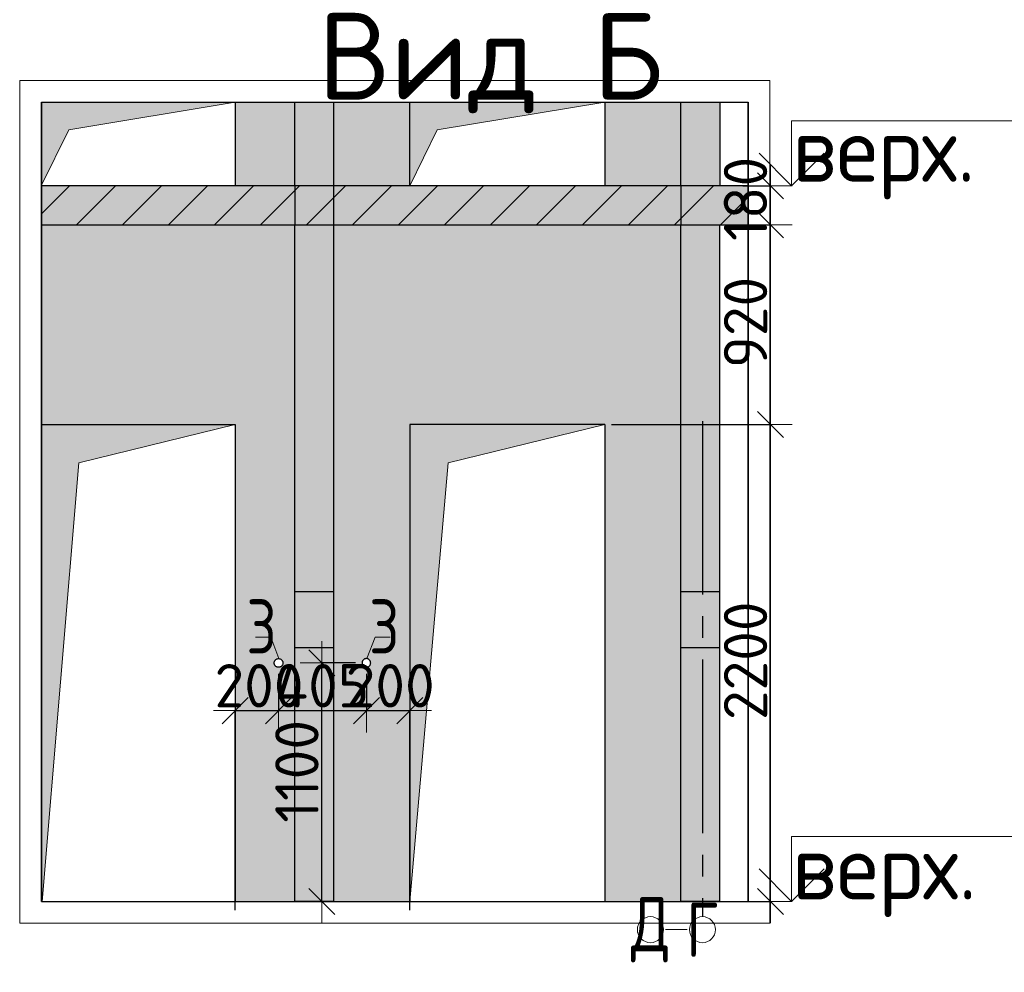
# Model space of a CAD drawing. Header units: millimetres. Extents: x 24002 to 102045, y -250 to 61883.
# Tile 27 of 31: x 54171 to 58712, y 57491 to 61883. Entities that reach past the tile are written whole.
import ezdxf

# ---------------------------------------------------------------- set-up
doc = ezdxf.new("R2010")
doc.units = ezdxf.units.MM
doc.header["$PDMODE"] = 65
for name, pattern in [('______11', [500, 400, -50, 0, -50]), ('______5', [1100, 800, -100, 100, -100]), ('________', [0])]:
    doc.linetypes.add(name, pattern=pattern)
for name, color, linetype, lineweight in [('Standard', 7, 'Continuous', 25), ('Высотная отметки_ общее', 7, 'Continuous', 13), ('Размерная линия_ общее_1', 7, 'Continuous', 13)]:
    doc.layers.add(name, color=color, linetype=linetype, lineweight=lineweight)
doc.layers.add('Осевая линия_ общее', color=7, linetype='______5', lineweight=13, true_color=0xa0a0a0)
doc.styles.add('ISOCPEUR', font='ISOCPEUR')
doc.dimstyles.new('DIMSTYLE_4', dxfattribs={"dimtxt": 200, "dimasz": 200, "dimexe": 0, "dimexo": 0, "dimgap": 100, "dimtad": 2, "dimdec": 0, "dimrnd": 5, "dimzin": 12, "dimdsep": 46, "dimtxsty": 'ISOCPEUR', "dimblk1": 'ALL_ML_STRICH', "dimblk2": 'ALL_ML_STRICH', "dimsah": 1, "dimcen": 0, "dimclrd": 7, "dimclre": 256, "dimclrt": 7, "dimadec": 0, "dimazin": 0, "dimtfac": 1, "dimtdec": 0, "dimtix": 1, "dimtmove": 2, "dimatfit": 3, "dimfxl": 0, "dimtzin": 0, "dimlwd": 0, "dimlwe": -3, "dimarcsym": 0})
doc.dimstyles.new('DIMSTYLE_5', dxfattribs={"dimtxt": 200, "dimasz": 200, "dimexe": 0, "dimexo": 0, "dimgap": 100, "dimtad": 2, "dimdec": 0, "dimrnd": 5, "dimzin": 12, "dimdsep": 46, "dimtxsty": 'ISOCPEUR', "dimblk1": 'ALL_ML_STRICH', "dimblk2": 'ALL_ML_STRICH', "dimsah": 1, "dimcen": 0, "dimclrd": 7, "dimclre": 256, "dimclrt": 7, "dimadec": 0, "dimazin": 0, "dimtfac": 1, "dimtdec": 0, "dimtix": 1, "dimtmove": 2, "dimatfit": 3, "dimfxl": 0, "dimtzin": 0, "dimlwd": 0, "dimlwe": -3, "dimarcsym": 0})
doc.dimstyles.new('DIMSTYLE_6', dxfattribs={"dimtxt": 200, "dimasz": 200, "dimexe": 0, "dimexo": 0, "dimgap": 100, "dimtad": 2, "dimdec": 0, "dimrnd": 5, "dimzin": 12, "dimdsep": 46, "dimtxsty": 'ISOCPEUR', "dimblk1": 'ALL_ML_STRICH', "dimblk2": 'ALL_ML_STRICH', "dimsah": 1, "dimcen": 0, "dimclrd": 7, "dimclre": 256, "dimclrt": 7, "dimadec": 0, "dimazin": 0, "dimtfac": 1, "dimtdec": 0, "dimtix": 1, "dimtmove": 2, "dimatfit": 3, "dimfxl": 0, "dimtvp": 1.2, "dimtzin": 0, "dimlwd": 0, "dimlwe": -3, "dimarcsym": 0})
doc.dimstyles.new('DIMSTYLE_7', dxfattribs={"dimtxt": 200, "dimasz": 200, "dimexe": 0, "dimexo": 0, "dimgap": 100, "dimtad": 2, "dimdec": 0, "dimrnd": 5, "dimzin": 12, "dimdsep": 46, "dimtxsty": 'ISOCPEUR', "dimblk1": 'ALL_ML_STRICH', "dimblk2": 'ALL_ML_STRICH', "dimsah": 1, "dimcen": 0, "dimclrd": 7, "dimclre": 256, "dimclrt": 7, "dimadec": 0, "dimazin": 0, "dimtfac": 1, "dimtdec": 0, "dimtix": 1, "dimtmove": 2, "dimatfit": 3, "dimfxl": 0, "dimtvp": 1.2, "dimtzin": 0, "dimlwd": 0, "dimlwe": -3, "dimarcsym": 0})

# ---------------------------------------------------------------- blocks, each defined once
blk = doc.blocks.new('COMPLEX_ELEVATIONDIM_1')
at = {"layer": 'Высотная отметки_ общее', "color": 7, "linetype": 'Continuous', "lineweight": 13, "transparency": 33554687}
for p, q in [((57731.2, 61117.3), (57731.2, 61417.3)), ((57731.2, 61417.3), (58931.2, 61417.3)), ((57731.2, 61117.3), (57581.2, 61267.3)), ((57731.2, 61117.3), (57881.2, 61267.3)), ((57689.6, 61117.3), (57665, 61117.3)), ((57731.2, 61117.3), (57731.2, 61117.3)), ((57731.2, 61117.3), (57731.2, 61117.3)), ((57731.2, 61117.3), (57731.2, 61117.3)), ((57731.2, 61117.3), (57731.2, 61117.3)), ((57731.2, 57817.3), (57731.2, 58117.3)), ((57731.2, 58117.3), (58931.2, 58117.3)), ((57731.2, 57817.3), (57581.2, 57967.3)), ((57731.2, 57817.3), (57881.2, 57967.3)), ((57688, 57817.3), (57665, 57817.3)), ((57731.2, 57817.3), (57731.2, 57817.3)), ((57731.2, 57817.3), (57731.2, 57817.3)), ((57731.2, 57817.3), (57731.2, 57817.3)), ((57731.2, 57817.3), (57731.2, 57817.3))]:
    blk.add_line(p, q, dxfattribs=at)
at = {"layer": 'Высотная отметки_ общее', "color": 7, "linetype": 'Continuous', "lineweight": 13, "transparency": 33554687, "char_height": 300, "attachment_point": 7, "style": 'ISOCPEUR'}
for s, insert, width in [('\\W0.97;верх. перек.', (57734.6, 61055.1), 2394.326), ('\\W0.98;верх. перекр.', (57733, 57745.6), 2604.482)]:
    blk.add_mtext(s, dxfattribs=dict(at, insert=insert, width=width))
blk = doc.blocks.new('ALL_ML_STRICH')
at = {"color": 0, "linetype": 'ByBlock', "lineweight": -2}
for p, q in [((0, -0.5), (0, 0.5)), ((-0.3, -0.3), (0.3, 0.3)), ((-1, 0), (0.5, 0))]:
    blk.add_line(p, q, dxfattribs=at)
blk = doc.blocks.new('*D23')
at = {"layer": 'DEFPOINTS', "color": 7, "linetype": 'Continuous', "lineweight": 13, "transparency": 33554687}
for p in [(56870.1, 60017.3), (57400.1, 57817.3), (57633.7, 57817.3)]:
    blk.add_point(p, dxfattribs=at)
at = {"layer": 'Размерная линия_ общее_1', "color": 253, "linetype": 'Continuous', "lineweight": -2, "true_color": 0xa0a0a0, "transparency": 33554687}
for p, q in [((56900.1, 60017.3), (57633.7, 60017.3)), ((57430.1, 57817.3), (57633.7, 57817.3))]:
    blk.add_line(p, q, dxfattribs=at)
at = {"layer": 'Размерная линия_ общее_1', "color": 7, "linetype": 'Continuous', "lineweight": -2, "transparency": 33554687}
blk.add_line((57633.7, 57817.3), (57633.7, 60017.3), dxfattribs=at)
at = {"layer": 'Размерная линия_ общее_1', "color": 7, "linetype": 'Continuous', "lineweight": 13, "transparency": 33554687, "xscale": 200, "yscale": 200, "zscale": 200}
for p, rotation in [((57633.7, 60017.3), 90), ((57633.7, 57817.3), 270)]:
    blk.add_blockref('ALL_ML_STRICH', p, dxfattribs=dict(at, rotation=rotation))
at = {"layer": 'Размерная линия_ общее_1', "color": 7, "linetype": 'Continuous', "lineweight": 13, "transparency": 33554687, "insert": (57518.7, 58927.3), "char_height": 200, "width": 800, "attachment_point": 5, "rotation": 90, "style": 'ISOCPEUR'}
blk.add_mtext('\\A1;{2200}', dxfattribs=at)
blk = doc.blocks.new('*D24')
at = {"layer": 'DEFPOINTS', "color": 7, "linetype": 'Continuous', "lineweight": 13, "transparency": 33554687}
for p in [(57400.1, 60937.3), (56870.1, 60017.3), (57633.7, 60017.3)]:
    blk.add_point(p, dxfattribs=at)
at = {"layer": 'Размерная линия_ общее_1', "color": 253, "linetype": 'Continuous', "lineweight": -2, "true_color": 0xa0a0a0, "transparency": 33554687}
for p, q in [((57430.1, 60937.3), (57633.7, 60937.3)), ((56900.1, 60017.3), (57633.7, 60017.3))]:
    blk.add_line(p, q, dxfattribs=at)
at = {"layer": 'Размерная линия_ общее_1', "color": 7, "linetype": 'Continuous', "lineweight": -2, "transparency": 33554687}
blk.add_line((57633.7, 60017.3), (57633.7, 60937.3), dxfattribs=at)
at = {"layer": 'Размерная линия_ общее_1', "color": 7, "linetype": 'Continuous', "lineweight": 13, "transparency": 33554687, "xscale": 200, "yscale": 200, "zscale": 200}
for p, rotation in [((57633.7, 60937.3), 90), ((57633.7, 60017.3), 270)]:
    blk.add_blockref('ALL_ML_STRICH', p, dxfattribs=dict(at, rotation=rotation))
at = {"layer": 'Размерная линия_ общее_1', "color": 7, "linetype": 'Continuous', "lineweight": 13, "transparency": 33554687, "insert": (57518.7, 60487.3), "char_height": 200, "width": 600, "attachment_point": 5, "rotation": 90, "style": 'ISOCPEUR'}
blk.add_mtext('\\A1;{920}', dxfattribs=at)
blk = doc.blocks.new('*D25')
at = {"layer": 'DEFPOINTS', "color": 7, "linetype": 'Continuous', "lineweight": 13, "transparency": 33554687}
for p in [(57477, 61117.3), (57400.1, 60937.3), (57633.7, 60937.3)]:
    blk.add_point(p, dxfattribs=at)
at = {"layer": 'Размерная линия_ общее_1', "color": 253, "linetype": 'Continuous', "lineweight": -2, "true_color": 0xa0a0a0, "transparency": 33554687}
for p, q in [((57507, 61117.3), (57633.7, 61117.3)), ((57430.1, 60937.3), (57633.7, 60937.3))]:
    blk.add_line(p, q, dxfattribs=at)
at = {"layer": 'Размерная линия_ общее_1', "color": 7, "linetype": 'Continuous', "lineweight": -2, "transparency": 33554687}
blk.add_line((57633.7, 60937.3), (57633.7, 61117.3), dxfattribs=at)
at = {"layer": 'Размерная линия_ общее_1', "color": 7, "linetype": 'Continuous', "lineweight": 13, "transparency": 33554687, "xscale": 200, "yscale": 200, "zscale": 200}
for p, rotation in [((57633.7, 61117.3), 90), ((57633.7, 60937.3), 270)]:
    blk.add_blockref('ALL_ML_STRICH', p, dxfattribs=dict(at, rotation=rotation))
at = {"layer": 'Размерная линия_ общее_1', "color": 7, "linetype": 'Continuous', "lineweight": 13, "transparency": 33554687, "insert": (57518.7, 61057.3), "char_height": 200, "width": 600, "attachment_point": 5, "rotation": 90, "style": 'ISOCPEUR'}
blk.add_mtext('\\A1;{180}', dxfattribs=at)
blk = doc.blocks.new('*D246')
at = {"layer": 'DEFPOINTS', "color": 7, "linetype": 'Continuous', "lineweight": 13, "transparency": 33554687}
for p in [(55365.1, 58897.3), (55165.1, 58697.2), (55165.1, 57747.3)]:
    blk.add_point(p, dxfattribs=at)
at = {"layer": 'Размерная линия_ общее_1', "color": 253, "linetype": 'Continuous', "lineweight": -2, "true_color": 0xa0a0a0, "transparency": 33554687}
for p, q in [((55365.1, 58867.3), (55365.1, 58697.2)), ((55165.1, 57777.3), (55165.1, 58697.2))]:
    blk.add_line(p, q, dxfattribs=at)
at = {"layer": 'Размерная линия_ общее_1', "color": 7, "linetype": 'Continuous', "lineweight": -2, "transparency": 33554687}
blk.add_line((55165.1, 58697.2), (55365.1, 58697.2), dxfattribs=at)
at = {"layer": 'Размерная линия_ общее_1', "color": 7, "linetype": 'Continuous', "lineweight": 13, "transparency": 33554687, "xscale": 200, "yscale": 200, "zscale": 200, "rotation": 180}
blk.add_blockref('ALL_ML_STRICH', (55165.1, 58697.2), dxfattribs=at)
at = {"layer": 'Размерная линия_ общее_1', "color": 7, "linetype": 'Continuous', "lineweight": 13, "transparency": 33554687, "xscale": 200, "yscale": 200, "zscale": 200}
blk.add_blockref('ALL_ML_STRICH', (55365.1, 58697.2), dxfattribs=at)
at = {"layer": 'Размерная линия_ общее_1', "color": 7, "linetype": 'Continuous', "lineweight": 13, "transparency": 33554687, "insert": (55275.1, 58812.2), "char_height": 200, "width": 600, "attachment_point": 5, "style": 'ISOCPEUR'}
blk.add_mtext('\\A1;{200}', dxfattribs=at)
blk = doc.blocks.new('*D247')
at = {"layer": 'DEFPOINTS', "color": 7, "linetype": 'Continuous', "lineweight": 13, "transparency": 33554687}
for p in [(55365.1, 58897.3), (55770.1, 58897.3), (55365.1, 58697.2)]:
    blk.add_point(p, dxfattribs=at)
at = {"layer": 'Размерная линия_ общее_1', "color": 253, "linetype": 'Continuous', "lineweight": -2, "true_color": 0xa0a0a0, "transparency": 33554687}
for p, q in [((55365.1, 58867.3), (55365.1, 58697.2)), ((55770.1, 58867.3), (55770.1, 58697.2))]:
    blk.add_line(p, q, dxfattribs=at)
at = {"layer": 'Размерная линия_ общее_1', "color": 7, "linetype": 'Continuous', "lineweight": -2, "transparency": 33554687}
blk.add_line((55365.1, 58697.2), (55770.1, 58697.2), dxfattribs=at)
at = {"layer": 'Размерная линия_ общее_1', "color": 7, "linetype": 'Continuous', "lineweight": 13, "transparency": 33554687, "xscale": 200, "yscale": 200, "zscale": 200, "rotation": 180}
blk.add_blockref('ALL_ML_STRICH', (55365.1, 58697.2), dxfattribs=at)
at = {"layer": 'Размерная линия_ общее_1', "color": 7, "linetype": 'Continuous', "lineweight": 13, "transparency": 33554687, "xscale": 200, "yscale": 200, "zscale": 200}
blk.add_blockref('ALL_ML_STRICH', (55770.1, 58697.2), dxfattribs=at)
at = {"layer": 'Размерная линия_ общее_1', "color": 7, "linetype": 'Continuous', "lineweight": 13, "transparency": 33554687, "insert": (55567.6, 58812.2), "char_height": 200, "width": 600, "attachment_point": 5, "style": 'ISOCPEUR'}
blk.add_mtext('\\A1;{405}', dxfattribs=at)
blk = doc.blocks.new('*D248')
at = {"layer": 'DEFPOINTS', "color": 7, "linetype": 'Continuous', "lineweight": 13, "transparency": 33554687}
for p in [(55770.1, 58897.3), (55770.1, 58697.2), (55970.1, 57747.3)]:
    blk.add_point(p, dxfattribs=at)
at = {"layer": 'Размерная линия_ общее_1', "color": 253, "linetype": 'Continuous', "lineweight": -2, "true_color": 0xa0a0a0, "transparency": 33554687}
for p, q in [((55770.1, 58867.3), (55770.1, 58697.2)), ((55970.1, 57777.3), (55970.1, 58697.2))]:
    blk.add_line(p, q, dxfattribs=at)
at = {"layer": 'Размерная линия_ общее_1', "color": 7, "linetype": 'Continuous', "lineweight": -2, "transparency": 33554687}
blk.add_line((55770.1, 58697.2), (55970.1, 58697.2), dxfattribs=at)
at = {"layer": 'Размерная линия_ общее_1', "color": 7, "linetype": 'Continuous', "lineweight": 13, "transparency": 33554687, "xscale": 200, "yscale": 200, "zscale": 200, "rotation": 180}
blk.add_blockref('ALL_ML_STRICH', (55770.1, 58697.2), dxfattribs=at)
at = {"layer": 'Размерная линия_ общее_1', "color": 7, "linetype": 'Continuous', "lineweight": 13, "transparency": 33554687, "xscale": 200, "yscale": 200, "zscale": 200}
blk.add_blockref('ALL_ML_STRICH', (55970.1, 58697.2), dxfattribs=at)
at = {"layer": 'Размерная линия_ общее_1', "color": 7, "linetype": 'Continuous', "lineweight": 13, "transparency": 33554687, "insert": (55880.1, 58812.2), "char_height": 200, "width": 600, "attachment_point": 5, "style": 'ISOCPEUR'}
blk.add_mtext('\\A1;{200}', dxfattribs=at)
blk = doc.blocks.new('*D249')
at = {"layer": 'DEFPOINTS', "color": 7, "linetype": 'Continuous', "lineweight": 13, "transparency": 33554687}
for p in [(55750.1, 58917.3), (55564.9, 57817.3), (55577.1, 57817.3)]:
    blk.add_point(p, dxfattribs=at)
at = {"layer": 'Размерная линия_ общее_1', "color": 253, "linetype": 'Continuous', "lineweight": -2, "true_color": 0xa0a0a0, "transparency": 33554687}
for p, q in [((55720.1, 58917.3), (55564.9, 58917.3)), ((55564.9, 57817.3), (55564.9, 57817.3))]:
    blk.add_line(p, q, dxfattribs=at)
at = {"layer": 'Размерная линия_ общее_1', "color": 7, "linetype": 'Continuous', "lineweight": -2, "transparency": 33554687}
blk.add_line((55564.9, 57817.3), (55564.9, 58917.3), dxfattribs=at)
at = {"layer": 'Размерная линия_ общее_1', "color": 7, "linetype": 'Continuous', "lineweight": 13, "transparency": 33554687, "xscale": 200, "yscale": 200, "zscale": 200}
for p, rotation in [((55564.9, 58917.3), 90), ((55564.9, 57817.3), 270)]:
    blk.add_blockref('ALL_ML_STRICH', p, dxfattribs=dict(at, rotation=rotation))
at = {"layer": 'Размерная линия_ общее_1', "color": 7, "linetype": 'Continuous', "lineweight": 13, "transparency": 33554687, "insert": (55449.9, 58417.3), "char_height": 200, "width": 800, "attachment_point": 5, "rotation": 90, "style": 'ISOCPEUR'}
blk.add_mtext('\\A1;{1100}', dxfattribs=at)

msp = doc.modelspace()

# ---------------------------------------------------------------- hatches: boundary and pattern name
at = {"linetype": 'Continuous', "lineweight": 13, "transparency": 33554687}
for points in [[(55620.1, 61503), (55440.1, 61503), (55440.1, 61117.3), (55620.1, 61117.3)], [(57400.1, 61503), (57220.1, 61503), (57220.1, 61117.3), (57400.1, 61117.3)], [(55620.1, 60937.3), (55440.1, 60937.3), (55440.1, 57817.3), (55620.1, 57817.3)], [(57400.1, 60937.3), (57220.1, 60937.3), (57220.1, 57817.3), (57400.1, 57817.3)]]:
    msp.add_hatch(color=7, dxfattribs=at).paths.add_polyline_path(points)
at = {"layer": 'Standard', "linetype": 'Continuous', "lineweight": 13, "true_color": 0x5d5d5d, "transparency": 33554687}
for points in [[(54270.1, 61503), (54270.1, 61117.3), (54397.4, 61375.7), (55165.1, 61503)], [(55970.1, 61503), (55970.1, 61117.3), (56097.4, 61375.7), (56870.1, 61503)], [(54275.6, 57817.3), (54443.9, 59840.5), (55165.1, 60017.3), (54271.4, 60017.3)], [(55970.1, 57817.3), (56146.9, 59840.5), (56870.1, 60017.3), (55970.1, 60017.3)]]:
    msp.add_hatch(color=251, dxfattribs=at).paths.add_polyline_path(points)
at = {"layer": 'Standard', "linetype": 'Continuous', "lineweight": 13, "transparency": 33554687}
for points in [[(55165.1, 61503), (55165.1, 61117.3), (55440.1, 61117.3), (55440.1, 61503)], [(55970.1, 61503), (55620.1, 61503), (55620.1, 61117.3), (55970.1, 61117.3)], [(56870.1, 61117.3), (57220.1, 61117.3), (57220.1, 61503), (56870.1, 61503)]]:
    msp.add_hatch(color=7, dxfattribs=at).paths.add_polyline_path(points)
at = {"layer": 'Standard', "linetype": 'Continuous', "lineweight": -3, "transparency": 33554687}
msp.add_hatch(color=7, dxfattribs=at).paths.add_polyline_path([(57531.4, 60937.3), (57531.4, 61117.3), (54271.4, 61117.3), (54271.4, 60937.3)])
at = {"layer": 'Standard', "linetype": 'Continuous', "lineweight": 13, "transparency": 33554687}
h = msp.add_hatch(color=7, dxfattribs=at)
h.paths.add_polyline_path([(54271.4, 60017.3), (55165.1, 60017.3), (55165.1, 57817.3), (55440.1, 57817.3), (55440.1, 60937.3), (54271.4, 60937.3)])
h.paths.add_polyline_path([(55345.2, 58919.4), (55345.6, 58921.4), (55346.1, 58923.4), (55346.9, 58925.4), (55347.8, 58927.3), (55349, 58929), (55350.3, 58930.7), (55351.8, 58932.1), (55353.4, 58933.4), (55355.1, 58934.6), (55357, 58935.5), (55359, 58936.3), (55361, 58936.8), (55363, 58937.2), (55365.1, 58937.3), (55367.2, 58937.2), (55369.3, 58936.8), (55371.3, 58936.3), (55373.3, 58935.5), (55375.1, 58934.6), (55376.9, 58933.4), (55378.5, 58932.1), (55380, 58930.7), (55381.3, 58929), (55382.5, 58927.3), (55383.4, 58925.4), (55384.2, 58923.4), (55384.7, 58921.4), (55385, 58919.4), (55385.1, 58917.3), (55385, 58915.2), (55384.7, 58913.1), (55384.2, 58911.1), (55383.4, 58909.1), (55382.5, 58907.3), (55381.3, 58905.5), (55380, 58903.9), (55378.5, 58902.4), (55376.9, 58901.1), (55375.1, 58899.9), (55373.3, 58899), (55371.3, 58898.2), (55369.3, 58897.7), (55367.2, 58897.4), (55365.1, 58897.3), (55363, 58897.4), (55361, 58897.7), (55359, 58898.2), (55357, 58899), (55355.1, 58899.9), (55353.4, 58901.1), (55351.8, 58902.4), (55350.3, 58903.9), (55349, 58905.5), (55347.8, 58907.3), (55346.9, 58909.1), (55346.1, 58911.1), (55345.6, 58913.1), (55345.2, 58915.2), (55345.1, 58917.3)], flags=16)
h = msp.add_hatch(color=7, dxfattribs=at)
h.paths.add_polyline_path([(55970.1, 60017.3), (56870.1, 60017.3), (56870.1, 57817.3), (57220.1, 57817.3), (57220.1, 60937.3), (55620.1, 60937.3), (55620.1, 57817.3), (55970.1, 57817.3)])
h.paths.add_polyline_path([(55750.2, 58919.4), (55750.6, 58921.4), (55751.1, 58923.4), (55751.9, 58925.4), (55752.8, 58927.3), (55754, 58929), (55755.3, 58930.7), (55756.8, 58932.1), (55758.4, 58933.4), (55760.1, 58934.6), (55762, 58935.5), (55764, 58936.3), (55766, 58936.8), (55768, 58937.2), (55770.1, 58937.3), (55772.2, 58937.2), (55774.3, 58936.8), (55776.3, 58936.3), (55778.3, 58935.5), (55780.1, 58934.6), (55781.9, 58933.4), (55783.5, 58932.1), (55785, 58930.7), (55786.3, 58929), (55787.5, 58927.3), (55788.4, 58925.4), (55789.2, 58923.4), (55789.7, 58921.4), (55790, 58919.4), (55790.1, 58917.3), (55790, 58915.2), (55789.7, 58913.1), (55789.2, 58911.1), (55788.4, 58909.1), (55787.5, 58907.3), (55786.3, 58905.5), (55785, 58903.9), (55783.5, 58902.4), (55781.9, 58901.1), (55780.1, 58899.9), (55778.3, 58899), (55776.3, 58898.2), (55774.3, 58897.7), (55772.2, 58897.4), (55770.1, 58897.3), (55768, 58897.4), (55766, 58897.7), (55764, 58898.2), (55762, 58899), (55760.1, 58899.9), (55758.4, 58901.1), (55756.8, 58902.4), (55755.3, 58903.9), (55754, 58905.5), (55752.8, 58907.3), (55751.9, 58909.1), (55751.1, 58911.1), (55750.6, 58913.1), (55750.2, 58915.2), (55750.1, 58917.3)], flags=16)

# ---------------------------------------------------------------- linework, layer by layer
at = {"color": 52, "linetype": 'Continuous', "lineweight": -3, "transparency": 33554687}
for p, q in [((54271.4, 61503), (57531.4, 61503)), ((54271.4, 61503), (57531.4, 61503)), ((54271.4, 61503), (54271.4, 57817.3)), ((54271.4, 57817.3), (54271.4, 61503)), ((57531.4, 61503), (57531.4, 57817.3)), ((57531.4, 57817.3), (57531.4, 61503)), ((54271.4, 57817.3), (57531.4, 57817.3)), ((54271.4, 57817.3), (57531.4, 57817.3))]:
    msp.add_line(p, q, dxfattribs=at)
at = {"color": 7, "linetype": 'Continuous', "lineweight": -3, "transparency": 33554687}
for p, q in [((55390.1, 61503), (55670.1, 61503)), ((57170.1, 61503), (57450.1, 61503)), ((57400.1, 61503), (57400.1, 61117.3)), ((57400.1, 57817.3), (57400.1, 60937.3)), ((55620.1, 57817.3), (55440.1, 57817.3)), ((57400.1, 57817.3), (57220.1, 57817.3))]:
    msp.add_line(p, q, dxfattribs=at)
at = {"color": 253, "linetype": '________', "lineweight": -3, "true_color": 0xababab, "transparency": 33554687}
for p, q in [((55440.1, 59247.3), (55620.1, 59247.3)), ((57220.1, 59247.3), (57400.1, 59247.3)), ((55620.1, 58987.3), (55440.1, 58987.3)), ((57400.1, 58987.3), (57220.1, 58987.3))]:
    msp.add_line(p, q, dxfattribs=at)
at = {"layer": 'Standard', "color": 7, "linetype": 'Continuous', "lineweight": -3, "transparency": 33554687}
for p, q in [((55115.1, 61503), (55490.1, 61503)), ((55165.1, 61503), (55165.1, 61117.3)), ((55570.1, 61503), (56020.1, 61503)), ((55970.1, 61117.3), (55970.1, 61503)), ((56820.1, 61503), (57270.1, 61503)), ((56870.1, 61503), (56870.1, 61117.3)), ((54271.4, 61167.3), (54271.4, 60887.3)), ((57531.4, 60887.3), (57531.4, 61167.3)), ((57531.4, 61117.3), (54271.4, 61117.3)), ((54271.4, 59967.3), (54271.4, 60987.3)), ((54271.4, 60937.3), (57531.4, 60937.3)), ((54271.4, 60017.3), (55165.1, 60017.3)), ((55165.1, 60017.3), (55165.1, 57817.3)), ((55970.1, 60017.3), (55970.1, 57817.3)), ((56870.1, 60017.3), (55970.1, 60017.3)), ((56870.1, 60017.3), (56870.1, 57817.3)), ((55345.1, 58917.3), (55345.2, 58919.4)), ((55345.2, 58915.2), (55345.1, 58917.3)), ((55345.2, 58919.4), (55345.6, 58921.4)), ((55345.6, 58913.1), (55345.2, 58915.2)), ((55345.6, 58921.4), (55346.1, 58923.4)), ((55346.1, 58911.1), (55345.6, 58913.1)), ((55346.1, 58923.4), (55346.9, 58925.4)), ((55346.9, 58909.1), (55346.1, 58911.1)), ((55346.9, 58925.4), (55347.8, 58927.3)), ((55347.8, 58907.3), (55346.9, 58909.1)), ((55347.8, 58927.3), (55349, 58929)), ((55349, 58905.5), (55347.8, 58907.3)), ((55349, 58929), (55350.3, 58930.7)), ((55350.3, 58903.9), (55349, 58905.5)), ((55350.3, 58930.7), (55351.8, 58932.1)), ((55351.8, 58902.4), (55350.3, 58903.9)), ((55351.8, 58932.1), (55353.4, 58933.4)), ((55353.4, 58901.1), (55351.8, 58902.4)), ((55353.4, 58933.4), (55355.1, 58934.6)), ((55355.1, 58899.9), (55353.4, 58901.1)), ((55355.1, 58934.6), (55357, 58935.5)), ((55357, 58899), (55355.1, 58899.9)), ((55357, 58935.5), (55359, 58936.3)), ((55359, 58898.2), (55357, 58899)), ((55359, 58936.3), (55361, 58936.8)), ((55361, 58897.7), (55359, 58898.2)), ((55361, 58936.8), (55363, 58937.2)), ((55363, 58897.4), (55361, 58897.7)), ((55363, 58937.2), (55365.1, 58937.3)), ((55365.1, 58897.3), (55363, 58897.4)), ((55365.1, 58937.3), (55367.2, 58937.2)), ((55367.2, 58897.4), (55365.1, 58897.3)), ((55367.2, 58937.2), (55369.3, 58936.8)), ((55369.3, 58897.7), (55367.2, 58897.4)), ((55369.3, 58936.8), (55371.3, 58936.3)), ((55371.3, 58898.2), (55369.3, 58897.7)), ((55371.3, 58936.3), (55373.3, 58935.5)), ((55373.3, 58899), (55371.3, 58898.2)), ((55373.3, 58935.5), (55375.1, 58934.6)), ((55375.1, 58899.9), (55373.3, 58899)), ((55375.1, 58934.6), (55376.9, 58933.4)), ((55376.9, 58901.1), (55375.1, 58899.9)), ((55376.9, 58933.4), (55378.5, 58932.1)), ((55378.5, 58902.4), (55376.9, 58901.1)), ((55378.5, 58932.1), (55380, 58930.7)), ((55380, 58903.9), (55378.5, 58902.4)), ((55380, 58930.7), (55381.3, 58929)), ((55381.3, 58905.5), (55380, 58903.9)), ((55381.3, 58929), (55382.5, 58927.3)), ((55382.5, 58907.3), (55381.3, 58905.5)), ((55382.5, 58927.3), (55383.4, 58925.4)), ((55383.4, 58909.1), (55382.5, 58907.3)), ((55383.4, 58925.4), (55384.2, 58923.4)), ((55384.2, 58911.1), (55383.4, 58909.1)), ((55384.2, 58923.4), (55384.7, 58921.4)), ((55384.7, 58913.1), (55384.2, 58911.1)), ((55384.7, 58921.4), (55385, 58919.4)), ((55385, 58915.2), (55384.7, 58913.1)), ((55385, 58919.4), (55385.1, 58917.3)), ((55385.1, 58917.3), (55385, 58915.2)), ((55750.2, 58919.4), (55750.1, 58917.3)), ((55750.1, 58917.3), (55750.2, 58915.2)), ((55750.6, 58921.4), (55750.2, 58919.4)), ((55750.2, 58915.2), (55750.6, 58913.1)), ((55751.1, 58923.4), (55750.6, 58921.4)), ((55750.6, 58913.1), (55751.1, 58911.1)), ((55751.9, 58925.4), (55751.1, 58923.4)), ((55751.1, 58911.1), (55751.9, 58909.1)), ((55752.8, 58927.3), (55751.9, 58925.4)), ((55751.9, 58909.1), (55752.8, 58907.3)), ((55754, 58929), (55752.8, 58927.3)), ((55752.8, 58907.3), (55754, 58905.5)), ((55755.3, 58930.7), (55754, 58929)), ((55754, 58905.5), (55755.3, 58903.9)), ((55756.8, 58932.1), (55755.3, 58930.7)), ((55755.3, 58903.9), (55756.8, 58902.4)), ((55758.4, 58933.4), (55756.8, 58932.1)), ((55756.8, 58902.4), (55758.4, 58901.1)), ((55760.1, 58934.6), (55758.4, 58933.4)), ((55758.4, 58901.1), (55760.1, 58899.9)), ((55762, 58935.5), (55760.1, 58934.6)), ((55760.1, 58899.9), (55762, 58899)), ((55764, 58936.3), (55762, 58935.5)), ((55762, 58899), (55764, 58898.2)), ((55766, 58936.8), (55764, 58936.3)), ((55764, 58898.2), (55766, 58897.7)), ((55768, 58937.2), (55766, 58936.8)), ((55766, 58897.7), (55768, 58897.4)), ((55770.1, 58937.3), (55768, 58937.2)), ((55768, 58897.4), (55770.1, 58897.3)), ((55772.2, 58937.2), (55770.1, 58937.3)), ((55770.1, 58897.3), (55772.2, 58897.4)), ((55774.3, 58936.8), (55772.2, 58937.2)), ((55772.2, 58897.4), (55774.3, 58897.7)), ((55776.3, 58936.3), (55774.3, 58936.8)), ((55774.3, 58897.7), (55776.3, 58898.2)), ((55778.3, 58935.5), (55776.3, 58936.3)), ((55776.3, 58898.2), (55778.3, 58899)), ((55780.1, 58934.6), (55778.3, 58935.5)), ((55778.3, 58899), (55780.1, 58899.9)), ((55781.9, 58933.4), (55780.1, 58934.6)), ((55780.1, 58899.9), (55781.9, 58901.1)), ((55783.5, 58932.1), (55781.9, 58933.4)), ((55781.9, 58901.1), (55783.5, 58902.4)), ((55785, 58930.7), (55783.5, 58932.1)), ((55783.5, 58902.4), (55785, 58903.9)), ((55786.3, 58929), (55785, 58930.7)), ((55785, 58903.9), (55786.3, 58905.5)), ((55787.5, 58927.3), (55786.3, 58929)), ((55786.3, 58905.5), (55787.5, 58907.3)), ((55788.4, 58925.4), (55787.5, 58927.3)), ((55787.5, 58907.3), (55788.4, 58909.1)), ((55789.2, 58923.4), (55788.4, 58925.4)), ((55788.4, 58909.1), (55789.2, 58911.1)), ((55789.7, 58921.4), (55789.2, 58923.4)), ((55789.2, 58911.1), (55789.7, 58913.1)), ((55790, 58919.4), (55789.7, 58921.4)), ((55789.7, 58913.1), (55790, 58915.2)), ((55790.1, 58917.3), (55790, 58919.4)), ((55790, 58915.2), (55790.1, 58917.3)), ((55165.1, 57817.3), (55440.1, 57817.3)), ((55620.1, 57817.3), (55970.1, 57817.3)), ((56870.1, 57817.3), (57220.1, 57817.3))]:
    msp.add_line(p, q, dxfattribs=at)
at = {"layer": 'Standard', "color": 253, "linetype": '________', "lineweight": -3, "true_color": 0xababab, "transparency": 33554687}
for p, q in [((55440.1, 61117.3), (55440.1, 61503)), ((55620.1, 61117.3), (55620.1, 61503)), ((57220.1, 61117.3), (57220.1, 61503)), ((55440.1, 61117.3), (55440.1, 60937.3)), ((55620.1, 60937.3), (55620.1, 61117.3)), ((57220.1, 61117.3), (57220.1, 60937.3)), ((55440.1, 57817.3), (55440.1, 60937.3)), ((55620.1, 57817.3), (55620.1, 60937.3)), ((57220.1, 57817.3), (57220.1, 60937.3))]:
    msp.add_line(p, q, dxfattribs=at)
at = {"layer": 'Standard', "color": 253, "linetype": '______11', "lineweight": -3, "true_color": 0xababab, "transparency": 33554687}
for p, q in [((54271.4, 60987.6), (54401, 61117.3)), ((54645.3, 60937.3), (54825.3, 61117.3)), ((55069.6, 60937.3), (55249.6, 61117.3)), ((55493.8, 60937.3), (55673.8, 61117.3)), ((55918.1, 60937.3), (56098.1, 61117.3)), ((56342.4, 60937.3), (56522.4, 61117.3)), ((56766.6, 60937.3), (56946.6, 61117.3)), ((57190.9, 60937.3), (57370.9, 61117.3))]:
    msp.add_line(p, q, dxfattribs=at)
at = {"layer": 'Standard', "color": 253, "linetype": '______5', "lineweight": -3, "true_color": 0xababab, "transparency": 33554687}
for p, q in [((54433.2, 60937.3), (54613.2, 61117.3)), ((54857.4, 60937.3), (55037.4, 61117.3)), ((55281.7, 60937.3), (55461.7, 61117.3)), ((55706, 60937.3), (55886, 61117.3)), ((56130.2, 60937.3), (56310.2, 61117.3)), ((56554.5, 60937.3), (56734.5, 61117.3)), ((56978.8, 60937.3), (57158.8, 61117.3)), ((57403, 60937.3), (57531.4, 61065.7))]:
    msp.add_line(p, q, dxfattribs=at)
at = {"layer": 'Standard', "color": 7, "linetype": 'Continuous', "lineweight": 13, "transparency": 33554687}
msp.add_lwpolyline([(54171.4, 57717.3), (57631.4, 57717.3), (57631.4, 61603), (54171.4, 61603), (54171.4, 57717.3)], dxfattribs=at)
at = {"layer": 'Осевая линия_ общее', "color": 253, "linetype": '______5', "lineweight": -3, "true_color": 0xa0a0a0, "transparency": 33554687}
msp.add_line((57320.1, 60032.8), (57320.1, 57747.3), dxfattribs=at)
at = {"layer": 'Осевая линия_ общее', "color": 7, "linetype": 'Continuous', "lineweight": 13, "transparency": 33554687}
for p, q in [((55165.1, 57817.3), (54275.6, 57817.3)), ((57250.1, 57687.3), (57150.1, 57687.3))]:
    msp.add_line(p, q, dxfattribs=at)
for points in [[(54270.1, 61117.3), (54397.4, 61375.7), (55165.1, 61503)], [(55970.1, 61117.3), (56097.4, 61375.7), (56870.1, 61503)], [(54275.6, 57817.3), (54443.9, 59840.5), (55165.1, 60017.3)], [(55970.1, 57817.3), (56146.9, 59840.5), (56870.1, 60017.3)], [(55367.2, 58937.2), (55329.3, 59036.1), (55259.3, 59036.1)], [(55772.2, 58937.2), (55810.2, 59036.1), (55880.2, 59036.1)]]:
    msp.add_lwpolyline(points, dxfattribs=at)
for centre in [(57080.1, 57687.3), (57320.1, 57687.3)]:
    msp.add_circle(centre, 60, dxfattribs=at)

# ---------------------------------------------------------------- block references
at = {"layer": 'Высотная отметки_ общее', "color": 7, "linetype": 'Continuous', "lineweight": 13, "transparency": 33554687}
msp.add_blockref('COMPLEX_ELEVATIONDIM_1', (0, 0), dxfattribs=at)

# ---------------------------------------------------------------- texts
at = {"layer": 'Standard', "color": 7, "linetype": 'Continuous', "lineweight": 13, "transparency": 33554687, "style": 'ISOCPEUR'}
for s, insert, char_height, width, attachment_point in [('\\A1;{\\fISOCPEUR|i0|b0;\\H400.000000;\\W1.000000;\\C7;Вид Б}\\P', (55546.2, 61683.5), 400, 1629.474, 4), ('\\A1;{\\fISOCPEUR|i0|b0;\\H250.000000;\\W0.800000;\\C7;3}\\P', (55286.7, 59085.6), 250, 217.778, 5), ('\\A1;{\\fISOCPEUR|i0|b0;\\H250.000000;\\W0.800000;\\C7;3}\\P', (55852.7, 59085.6), 250, 217.778, 5), ('\\A1;{\\fISOCPEUR|i0|b0;\\H250.000000;\\W0.800000;\\C7;Д}\\P', (57080.1, 57687.3), 250, 261.818, 5), ('\\A1;{\\fISOCPEUR|i0|b0;\\H250.000000;\\W0.800000;\\C7;Г}\\P', (57320.1, 57687.3), 250, 217.778, 5)]:
    msp.add_mtext(s, dxfattribs=dict(at, insert=insert, char_height=char_height, width=width, attachment_point=attachment_point))

# ---------------------------------------------------------------- dimensions: what is measured, and where the dimension line sits
at = {"layer": 'Размерная линия_ общее_1', "color": 7, "linetype": 'Continuous', "lineweight": 13, "transparency": 33554687}
for base, p1, p2, dimstyle, picture, middle in [((57633.7, 61117.3), (57430.1, 60937.3), (57507, 61117.3), 'DIMSTYLE_6', '*D25', (57518.7, 61057.3)), ((57633.7, 60937.3), (56900.1, 60017.3), (57430.1, 60937.3), 'DIMSTYLE_5', '*D24', (57518.7, 60487.3)), ((57633.7, 60017.3), (57430.1, 57817.3), (56900.1, 60017.3), 'DIMSTYLE_4', '*D23', (57518.7, 58927.3)), ((55564.9, 58917.3), (55564.9, 57817.3), (55720.1, 58917.3), 'DIMSTYLE_5', '*D249', (55449.9, 58417.3))]:
    dim = msp.add_linear_dim(base=base, p1=p1, p2=p2, angle=90, dimstyle=dimstyle, override={"dimpost": '<>', "dimclrd": 7, "dimclre": 253, "dimclrt": 7, "dimlwd": 0, "dimlwe": 65533}, dxfattribs=at)
    dim.commit()
    dim.dimension.update_dxf_attribs({"geometry": picture, "text_midpoint": middle, "dimtype": 160})
for base, p1, p2, picture, middle in [((55365.1, 58697.2), (55165.1, 57777.3), (55365.1, 58867.3), '*D246', (55275.1, 58812.2)), ((55770.1, 58697.2), (55365.1, 58867.3), (55770.1, 58867.3), '*D247', (55567.6, 58812.2)), ((55970.1, 58697.2), (55770.1, 58867.3), (55970.1, 57777.3), '*D248', (55880.1, 58812.2))]:
    dim = msp.add_linear_dim(base=base, p1=p1, p2=p2, dimstyle='DIMSTYLE_7', override={"dimpost": '<>', "dimclrd": 7, "dimclre": 253, "dimclrt": 7, "dimlwd": 0, "dimlwe": 65533}, dxfattribs=at)
    dim.commit()
    dim.dimension.update_dxf_attribs({"geometry": picture, "text_midpoint": middle, "dimtype": 160})

doc.saveas('drawing.dxf')
